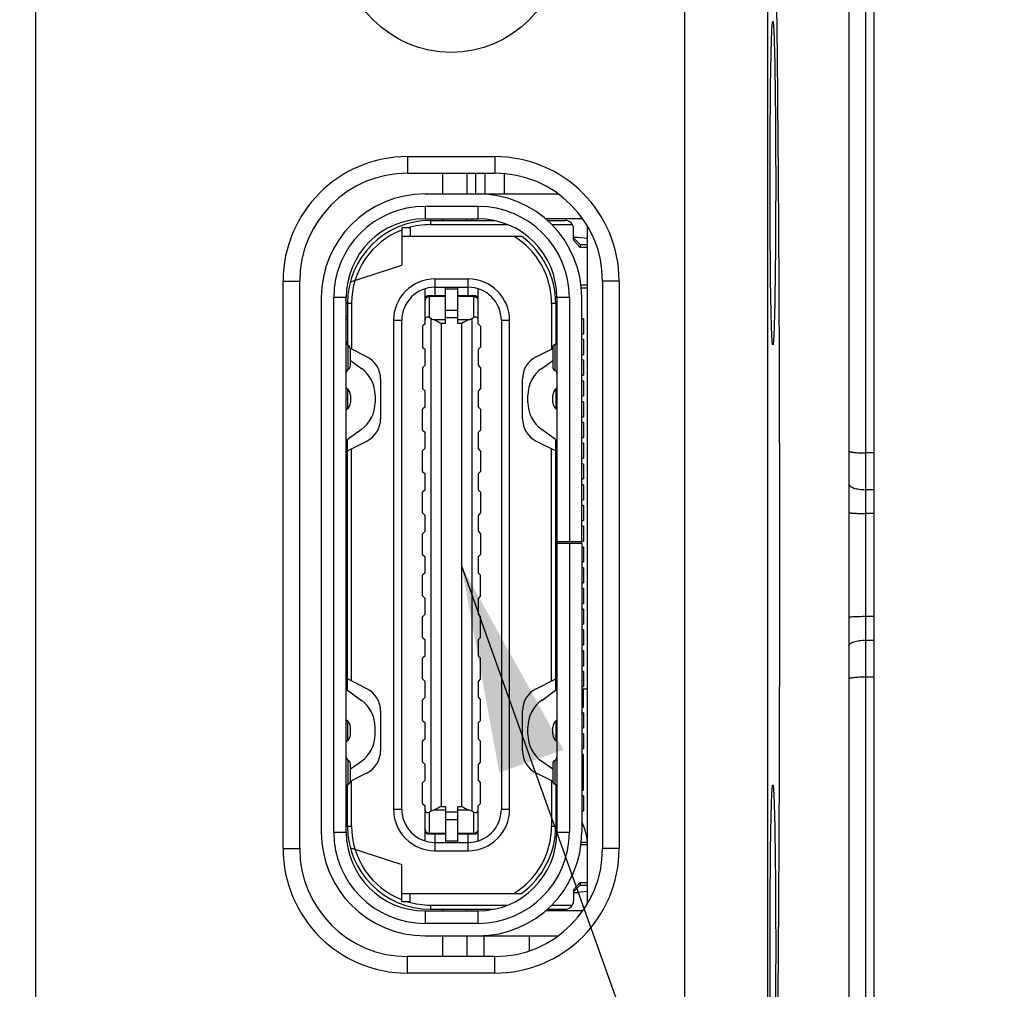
# Model space of a CAD drawing. Header units: millimetres. Extents: x 2984 to 3412, y -1556 to -1253.
# Tile 12 of 53: x 3046 to 3057, y -1395 to -1384. Entities that reach past the tile are written whole.
import ezdxf

# ---------------------------------------------------------------- set-up
doc = ezdxf.new("R2010")
doc.units = ezdxf.units.MM
doc.styles.add('HANA', font='arial.ttf')
doc.dimstyles.new('HANA$0', dxfattribs={"dimtxt": 2.5, "dimasz": 2.5, "dimexe": 0.5, "dimexo": 0.2, "dimgap": 0.5, "dimtad": 1, "dimzin": 1, "dimdsep": 46, "dimtxsty": 'HANA', "dimcen": 0, "dimclrd": 3, "dimclre": 3, "dimclrt": 4, "dimadec": 0, "dimazin": 0, "dimtfac": 1, "dimtmove": 0, "dimatfit": 3, "dimfxl": 1, "dimtzin": 0, "dimarcsym": 0})
doc.dimstyles.new('HANA$7', dxfattribs={"dimtxt": 2.5, "dimasz": 2.5, "dimexe": 0.5, "dimexo": 0.2, "dimgap": 0.5, "dimtad": 1, "dimzin": 1, "dimdsep": 46, "dimtxsty": 'HANA', "dimcen": 0, "dimclrd": 3, "dimclre": 3, "dimclrt": 4, "dimadec": 0, "dimazin": 0, "dimtfac": 1, "dimtmove": 0, "dimatfit": 3, "dimfxl": 1, "dimtzin": 0, "dimarcsym": 0})

# ---------------------------------------------------------------- blocks, each defined once
blk = doc.blocks.new('*D35')
at = {"color": 3, "lineweight": -2}
for p, q in [((3041.492, -1382.632), (3041.492, -1361.12)), ((3050.614, -1382.632), (3040.992, -1382.632)), ((3041.492, -1395.132), (3041.492, -1385.132)), ((3050.614, -1397.632), (3040.992, -1397.632))]:
    blk.add_line(p, q, dxfattribs=at)
at = {"color": 3}
for points in [[(3041.909, -1385.132), (3041.075, -1385.132), (3041.492, -1382.632)], [(3041.075, -1395.132), (3041.909, -1395.132), (3041.492, -1397.632)]]:
    blk.add_solid(points, dxfattribs=at)
at = {"layer": 'Defpoints', "color": 0}
for p in [(3041.492, -1382.632), (3050.814, -1382.632), (3050.814, -1397.632)]:
    blk.add_point(p, dxfattribs=at)
at = {"color": 4, "insert": (3039.716, -1370.087), "char_height": 2.5, "attachment_point": 5, "rotation": 90, "style": 'HANA'}
blk.add_mtext('15.00%%p0.15', dxfattribs=at)

msp = doc.modelspace()

# ---------------------------------------------------------------- linework, layer by layer
at = {"color": 7, "linetype": 'Continuous'}
for p, q in [((3053.627, -1378.44), (3053.627, -1401.825)), ((3055.909, -1378.655), (3055.909, -1401.61)), ((3054.627, -1378.747), (3054.627, -1401.518)), ((3055.609, -1378.828), (3055.609, -1401.437)), ((3055.809, -1379.69), (3055.809, -1400.575)), ((3045.809, -1396.722), (3045.809, -1382.655)), ((3050.289, -1385.212), (3050.289, -1385.412)), ((3050.289, -1385.212), (3051.339, -1385.212)), ((3051.339, -1385.212), (3051.339, -1385.412)), ((3050.289, -1385.412), (3051.339, -1385.412)), ((3050.715, -1385.662), (3050.715, -1385.412)), ((3051.009, -1385.662), (3051.009, -1385.412)), ((3051.109, -1385.412), (3051.109, -1385.662)), ((3051.224, -1385.662), (3051.224, -1385.412)), ((3051.459, -1385.662), (3051.459, -1385.418)), ((3050.499, -1385.662), (3052.106, -1385.662)), ((3050.499, -1385.812), (3050.499, -1385.962)), ((3051.139, -1385.812), (3050.499, -1385.812)), ((3051.139, -1385.962), (3051.139, -1385.812)), ((3050.499, -1385.962), (3051.139, -1385.962)), ((3050.564, -1385.982), (3050.564, -1386.032)), ((3050.564, -1385.982), (3051.332, -1385.982)), ((3050.564, -1386.032), (3051.497, -1386.032)), ((3050.715, -1385.982), (3050.715, -1385.962)), ((3051.009, -1385.982), (3051.009, -1385.962)), ((3051.064, -1385.962), (3051.064, -1385.982)), ((3052.401, -1385.962), (3051.951, -1385.962)), ((3051.974, -1385.982), (3052.189, -1385.982)), ((3052.027, -1386.032), (3052.276, -1386.032)), ((3050.219, -1386.072), (3050.219, -1386.522)), ((3050.319, -1386.072), (3050.219, -1386.072)), ((3050.319, -1386.072), (3050.319, -1386.172)), ((3052.289, -1386.218), (3052.289, -1386.082)), ((3052.459, -1394.212), (3052.459, -1386.053)), ((3050.219, -1386.172), (3051.661, -1386.172)), ((3052.289, -1386.182), (3052.339, -1386.182)), ((3052.369, -1386.272), (3052.289, -1386.192)), ((3052.289, -1386.218), (3052.369, -1386.307)), ((3052.339, -1386.182), (3052.459, -1386.196)), ((3052.369, -1386.272), (3052.369, -1386.307)), ((3052.369, -1386.272), (3052.459, -1386.272)), ((3052.459, -1386.307), (3052.369, -1386.307)), ((3049.599, -1386.722), (3050.219, -1386.522)), ((3048.789, -1393.552), (3048.789, -1386.712)), ((3048.789, -1386.712), (3048.989, -1386.712)), ((3048.989, -1393.552), (3048.989, -1386.712)), ((3050.619, -1386.687), (3050.619, -1386.887)), ((3050.619, -1386.687), (3051.019, -1386.687)), ((3051.019, -1386.887), (3051.019, -1386.687)), ((3052.639, -1386.712), (3052.639, -1393.552)), ((3052.839, -1386.712), (3052.639, -1386.712)), ((3052.839, -1386.712), (3052.839, -1393.552)), ((3050.499, -1387.227), (3050.499, -1386.806)), ((3050.619, -1386.787), (3051.019, -1386.787)), ((3050.744, -1387.222), (3050.744, -1386.787)), ((3050.894, -1386.809), (3050.744, -1386.809)), ((3050.894, -1387.222), (3050.894, -1386.787)), ((3051.139, -1387.227), (3051.139, -1386.806)), ((3052.38, -1386.758), (3052.459, -1386.758)), ((3052.384, -1386.792), (3052.459, -1386.792)), ((3049.249, -1386.912), (3049.249, -1393.352)), ((3049.399, -1393.352), (3049.399, -1386.912)), ((3049.549, -1386.912), (3049.399, -1386.912)), ((3049.549, -1393.352), (3049.549, -1386.912)), ((3049.614, -1386.982), (3049.549, -1386.982)), ((3049.564, -1386.982), (3049.564, -1387.481)), ((3049.614, -1386.982), (3049.614, -1387.532)), ((3050.549, -1386.887), (3050.549, -1387.152)), ((3050.549, -1386.887), (3050.744, -1386.887)), ((3050.744, -1386.9), (3050.549, -1386.9)), ((3050.894, -1386.887), (3051.089, -1386.887)), ((3051.089, -1386.9), (3050.894, -1386.9)), ((3051.089, -1387.152), (3051.089, -1386.887)), ((3052.024, -1386.982), (3052.024, -1387.532)), ((3052.089, -1386.982), (3052.024, -1386.982)), ((3052.074, -1386.982), (3052.074, -1387.468)), ((3052.089, -1386.912), (3052.089, -1393.352)), ((3052.239, -1386.912), (3052.089, -1386.912)), ((3052.239, -1386.912), (3052.239, -1389.852)), ((3052.389, -1389.862), (3052.389, -1386.912)), ((3050.744, -1387.062), (3050.894, -1387.062)), ((3049.549, -1387.132), (3049.564, -1387.132)), ((3049.564, -1387.172), (3049.549, -1387.172)), ((3050.119, -1387.187), (3050.119, -1393.077)), ((3050.219, -1387.187), (3050.119, -1387.187)), ((3050.219, -1393.077), (3050.219, -1387.187)), ((3050.574, -1387.165), (3050.549, -1387.152)), ((3050.574, -1393.1), (3050.574, -1387.165)), ((3050.601, -1387.175), (3050.744, -1387.175)), ((3050.894, -1387.155), (3050.744, -1387.155)), ((3050.894, -1387.175), (3051.038, -1387.175)), ((3051.089, -1387.152), (3051.064, -1387.165)), ((3051.064, -1387.165), (3051.064, -1393.1)), ((3051.419, -1387.187), (3051.419, -1393.077)), ((3051.519, -1387.187), (3051.419, -1387.187)), ((3051.519, -1393.077), (3051.519, -1387.187)), ((3052.074, -1387.132), (3052.089, -1387.132)), ((3052.089, -1387.166), (3052.074, -1387.166)), ((3052.409, -1387.167), (3052.389, -1387.167)), ((3052.409, -1387.167), (3052.409, -1387.347)), ((3050.499, -1387.227), (3050.469, -1387.257)), ((3050.469, -1387.257), (3050.469, -1387.507)), ((3050.694, -1387.222), (3050.694, -1393.043)), ((3050.744, -1387.222), (3050.694, -1387.222)), ((3050.944, -1387.222), (3050.894, -1387.222)), ((3050.944, -1393.043), (3050.944, -1387.222)), ((3051.169, -1387.257), (3051.139, -1387.227)), ((3051.169, -1387.257), (3051.169, -1387.507)), ((3052.074, -1387.229), (3052.089, -1387.229)), ((3049.549, -1387.437), (3049.564, -1387.475)), ((3052.089, -1387.357), (3052.074, -1387.357)), ((3052.389, -1387.347), (3052.409, -1387.347)), ((3052.409, -1387.417), (3052.389, -1387.417)), ((3052.409, -1387.417), (3052.409, -1387.597)), ((3049.574, -1387.776), (3049.574, -1387.489)), ((3049.799, -1387.625), (3049.599, -1387.525)), ((3049.599, -1387.732), (3049.599, -1387.532)), ((3050.469, -1387.507), (3050.499, -1387.537)), ((3050.499, -1387.727), (3050.499, -1387.537)), ((3051.139, -1387.537), (3051.169, -1387.507)), ((3051.139, -1387.537), (3051.139, -1387.727)), ((3051.84, -1387.625), (3052.039, -1387.525)), ((3052.039, -1387.519), (3052.039, -1387.746)), ((3052.064, -1387.476), (3052.064, -1387.789)), ((3049.599, -1387.668), (3049.733, -1387.765)), ((3051.906, -1387.765), (3052.039, -1387.668)), ((3052.389, -1387.597), (3052.409, -1387.597)), ((3052.409, -1387.667), (3052.389, -1387.667)), ((3052.409, -1387.667), (3052.409, -1387.847)), ((3050.499, -1387.727), (3050.469, -1387.757)), ((3050.469, -1387.757), (3050.469, -1388.007)), ((3051.139, -1387.727), (3051.169, -1387.757)), ((3051.169, -1387.757), (3051.169, -1388.007)), ((3049.964, -1387.893), (3049.964, -1388.372)), ((3051.674, -1388.372), (3051.674, -1387.893)), ((3052.389, -1387.847), (3052.409, -1387.847)), ((3052.409, -1387.917), (3052.389, -1387.917)), ((3052.409, -1387.917), (3052.409, -1388.097)), ((3049.558, -1388.008), (3049.549, -1388.002)), ((3049.564, -1388.013), (3049.564, -1388.251)), ((3050.469, -1388.007), (3050.499, -1388.037)), ((3050.499, -1388.227), (3050.499, -1388.037)), ((3051.169, -1388.007), (3051.139, -1388.037)), ((3051.139, -1388.037), (3051.139, -1388.227)), ((3052.074, -1388.013), (3052.074, -1388.251)), ((3052.089, -1388.002), (3052.081, -1388.008)), ((3049.599, -1388.089), (3049.599, -1388.175)), ((3049.899, -1388.089), (3049.899, -1388.175)), ((3051.739, -1388.175), (3051.739, -1388.089)), ((3052.039, -1388.175), (3052.039, -1388.089)), ((3052.389, -1388.097), (3052.409, -1388.097)), ((3052.409, -1388.167), (3052.389, -1388.167)), ((3052.409, -1388.167), (3052.409, -1388.347)), ((3049.555, -1388.258), (3049.549, -1388.245)), ((3049.549, -1388.263), (3049.558, -1388.257)), ((3050.499, -1388.227), (3050.469, -1388.257)), ((3050.469, -1388.507), (3050.469, -1388.257)), ((3051.169, -1388.257), (3051.139, -1388.227)), ((3051.169, -1388.257), (3051.169, -1388.507)), ((3052.081, -1388.257), (3052.089, -1388.263)), ((3052.389, -1388.347), (3052.409, -1388.347)), ((3049.733, -1388.5), (3049.549, -1388.632)), ((3050.469, -1388.507), (3050.499, -1388.537)), ((3051.169, -1388.507), (3051.139, -1388.537)), ((3052.089, -1388.632), (3051.906, -1388.5)), ((3052.409, -1388.417), (3052.389, -1388.417)), ((3052.409, -1388.417), (3052.409, -1388.597)), ((3049.564, -1391.643), (3049.564, -1388.622)), ((3049.564, -1388.757), (3049.799, -1388.64)), ((3050.499, -1388.727), (3050.499, -1388.537)), ((3051.139, -1388.537), (3051.139, -1388.727)), ((3051.84, -1388.64), (3052.074, -1388.757)), ((3052.074, -1391.643), (3052.074, -1388.622)), ((3052.389, -1388.597), (3052.409, -1388.597)), ((3049.614, -1391.532), (3049.614, -1388.732)), ((3050.499, -1388.727), (3050.469, -1388.757)), ((3050.469, -1389.007), (3050.469, -1388.757)), ((3051.169, -1388.757), (3051.139, -1388.727)), ((3051.169, -1388.757), (3051.169, -1389.007)), ((3052.024, -1391.532), (3052.024, -1388.732)), ((3052.409, -1388.667), (3052.389, -1388.667)), ((3052.409, -1388.667), (3052.409, -1388.847)), ((3052.089, -1388.857), (3052.074, -1388.857)), ((3052.389, -1388.847), (3052.409, -1388.847)), ((3055.909, -1388.784), (3055.809, -1388.784)), ((3049.549, -1388.982), (3049.564, -1388.982)), ((3052.409, -1388.917), (3052.389, -1388.917)), ((3052.409, -1388.917), (3052.409, -1389.097)), ((3050.469, -1389.007), (3050.499, -1389.037)), ((3050.499, -1389.227), (3050.499, -1389.037)), ((3051.169, -1389.007), (3051.139, -1389.037)), ((3051.139, -1389.037), (3051.139, -1389.227)), ((3052.074, -1389.007), (3052.089, -1389.007)), ((3052.074, -1389.02), (3052.078, -1389.009)), ((3052.089, -1389.032), (3052.074, -1389.032)), ((3052.389, -1389.097), (3052.409, -1389.097)), ((3049.564, -1389.167), (3049.549, -1389.167)), ((3050.499, -1389.227), (3050.469, -1389.257)), ((3051.139, -1389.227), (3051.169, -1389.257)), ((3052.409, -1389.167), (3052.389, -1389.167)), ((3052.409, -1389.167), (3052.409, -1389.347)), ((3055.909, -1389.226), (3055.809, -1389.226)), ((3049.549, -1389.347), (3049.564, -1389.347)), ((3050.469, -1389.507), (3050.469, -1389.257)), ((3051.169, -1389.257), (3051.169, -1389.507)), ((3052.389, -1389.347), (3052.409, -1389.347)), ((3052.409, -1389.417), (3052.389, -1389.417)), ((3052.409, -1389.417), (3052.409, -1389.597)), ((3050.469, -1389.507), (3050.499, -1389.537)), ((3050.499, -1389.727), (3050.499, -1389.537)), ((3051.169, -1389.507), (3051.139, -1389.537)), ((3051.139, -1389.537), (3051.139, -1389.727)), ((3055.909, -1389.513), (3055.809, -1389.513)), ((3052.389, -1389.597), (3052.409, -1389.597)), ((3052.409, -1389.667), (3052.389, -1389.667)), ((3052.409, -1389.667), (3052.409, -1389.847)), ((3049.564, -1389.782), (3049.549, -1389.782)), ((3050.499, -1389.727), (3050.469, -1389.757)), ((3050.469, -1390.007), (3050.469, -1389.757)), ((3051.139, -1389.727), (3051.169, -1389.757)), ((3051.169, -1389.757), (3051.169, -1390.007)), ((3052.089, -1389.847), (3052.074, -1389.889)), ((3052.089, -1389.852), (3052.389, -1389.852)), ((3052.089, -1389.872), (3052.389, -1389.872)), ((3052.239, -1389.872), (3052.239, -1393.352)), ((3052.389, -1389.847), (3052.409, -1389.847)), ((3052.389, -1389.872), (3052.389, -1393.352)), ((3052.409, -1389.917), (3052.389, -1389.917)), ((3052.409, -1389.917), (3052.409, -1390.097)), ((3050.469, -1390.007), (3050.499, -1390.037)), ((3050.499, -1390.227), (3050.499, -1390.037)), ((3051.169, -1390.007), (3051.139, -1390.037)), ((3051.139, -1390.037), (3051.139, -1390.227)), ((3052.389, -1390.097), (3052.409, -1390.097)), ((3052.409, -1390.167), (3052.389, -1390.167)), ((3052.409, -1390.167), (3052.409, -1390.347)), ((3050.499, -1390.227), (3050.469, -1390.257)), ((3050.469, -1390.507), (3050.469, -1390.257)), ((3051.139, -1390.227), (3051.169, -1390.257)), ((3051.169, -1390.507), (3051.169, -1390.257)), ((3052.074, -1390.376), (3052.089, -1390.418)), ((3052.389, -1390.347), (3052.409, -1390.347)), ((3052.409, -1390.417), (3052.389, -1390.417)), ((3052.409, -1390.417), (3052.409, -1390.597)), ((3049.549, -1390.482), (3049.564, -1390.482)), ((3050.469, -1390.507), (3050.499, -1390.537)), ((3050.499, -1390.727), (3050.499, -1390.537)), ((3051.169, -1390.507), (3051.139, -1390.537)), ((3051.139, -1390.537), (3051.139, -1390.727)), ((3052.389, -1390.597), (3052.409, -1390.597)), ((3050.499, -1390.727), (3050.469, -1390.757)), ((3050.469, -1391.007), (3050.469, -1390.757)), ((3051.139, -1390.727), (3051.169, -1390.757)), ((3051.169, -1391.007), (3051.169, -1390.757)), ((3052.409, -1390.667), (3052.389, -1390.667)), ((3052.409, -1390.667), (3052.409, -1390.847)), ((3055.809, -1390.752), (3055.909, -1390.752)), ((3052.389, -1390.847), (3052.409, -1390.847)), ((3050.469, -1391.007), (3050.499, -1391.037)), ((3051.169, -1391.007), (3051.139, -1391.037)), ((3052.409, -1390.917), (3052.389, -1390.917)), ((3052.409, -1390.917), (3052.409, -1391.097)), ((3050.499, -1391.227), (3050.499, -1391.037)), ((3051.139, -1391.037), (3051.139, -1391.227)), ((3052.389, -1391.097), (3052.409, -1391.097)), ((3055.809, -1391.039), (3055.909, -1391.039)), ((3049.564, -1391.167), (3049.549, -1391.167)), ((3050.499, -1391.227), (3050.469, -1391.257)), ((3051.139, -1391.227), (3051.169, -1391.257)), ((3052.074, -1391.232), (3052.089, -1391.232)), ((3052.074, -1391.245), (3052.078, -1391.256)), ((3052.409, -1391.167), (3052.389, -1391.167)), ((3052.409, -1391.167), (3052.409, -1391.347)), ((3049.549, -1391.347), (3049.564, -1391.347)), ((3050.469, -1391.507), (3050.469, -1391.257)), ((3051.169, -1391.507), (3051.169, -1391.257)), ((3052.089, -1391.257), (3052.074, -1391.257)), ((3052.389, -1391.347), (3052.409, -1391.347)), ((3052.074, -1391.407), (3052.089, -1391.407)), ((3052.409, -1391.417), (3052.389, -1391.417)), ((3052.409, -1391.417), (3052.409, -1391.597)), ((3055.809, -1391.481), (3055.909, -1391.481)), ((3049.799, -1391.625), (3049.564, -1391.507)), ((3050.469, -1391.507), (3050.499, -1391.537)), ((3050.499, -1391.727), (3050.499, -1391.537)), ((3051.169, -1391.507), (3051.139, -1391.537)), ((3051.139, -1391.537), (3051.139, -1391.727)), ((3051.84, -1391.625), (3052.074, -1391.507)), ((3052.389, -1391.597), (3052.409, -1391.597)), ((3049.549, -1391.632), (3049.733, -1391.765)), ((3050.499, -1391.727), (3050.469, -1391.757)), ((3051.139, -1391.727), (3051.169, -1391.757)), ((3051.906, -1391.765), (3052.089, -1391.632)), ((3052.459, -1391.632), (3052.389, -1391.632)), ((3052.409, -1391.667), (3052.389, -1391.667)), ((3052.409, -1391.847), (3052.409, -1391.632)), ((3050.469, -1392.007), (3050.469, -1391.757)), ((3051.169, -1392.007), (3051.169, -1391.757)), ((3052.389, -1391.847), (3052.409, -1391.847)), ((3049.964, -1391.893), (3049.964, -1392.372)), ((3051.674, -1392.372), (3051.674, -1391.893)), ((3052.409, -1391.917), (3052.389, -1391.917)), ((3052.409, -1391.917), (3052.409, -1392.097)), ((3049.558, -1392.008), (3049.549, -1392.002)), ((3049.549, -1392.02), (3049.555, -1392.007)), ((3049.564, -1392.013), (3049.564, -1392.251)), ((3050.469, -1392.007), (3050.499, -1392.037)), ((3050.499, -1392.227), (3050.499, -1392.037)), ((3051.169, -1392.007), (3051.139, -1392.037)), ((3051.139, -1392.037), (3051.139, -1392.227)), ((3052.074, -1392.013), (3052.074, -1392.251)), ((3052.089, -1392.002), (3052.081, -1392.008)), ((3049.599, -1392.175), (3049.599, -1392.089)), ((3049.899, -1392.175), (3049.899, -1392.089)), ((3051.739, -1392.175), (3051.739, -1392.089)), ((3052.039, -1392.175), (3052.039, -1392.089)), ((3052.389, -1392.097), (3052.409, -1392.097)), ((3052.409, -1392.167), (3052.389, -1392.167)), ((3052.409, -1392.167), (3052.409, -1392.347)), ((3049.549, -1392.263), (3049.558, -1392.257)), ((3050.499, -1392.227), (3050.469, -1392.257)), ((3050.469, -1392.507), (3050.469, -1392.257)), ((3051.139, -1392.227), (3051.169, -1392.257)), ((3051.169, -1392.507), (3051.169, -1392.257)), ((3052.081, -1392.257), (3052.089, -1392.263)), ((3052.389, -1392.347), (3052.409, -1392.347)), ((3052.409, -1392.417), (3052.389, -1392.417)), ((3052.409, -1392.847), (3052.409, -1392.417)), ((3049.574, -1392.776), (3049.574, -1392.489)), ((3049.733, -1392.5), (3049.599, -1392.596)), ((3049.599, -1392.732), (3049.599, -1392.532)), ((3050.469, -1392.507), (3050.499, -1392.537)), ((3050.499, -1392.727), (3050.499, -1392.537)), ((3051.169, -1392.507), (3051.139, -1392.537)), ((3051.139, -1392.537), (3051.139, -1392.727)), ((3052.039, -1392.596), (3051.906, -1392.5)), ((3052.039, -1392.532), (3052.039, -1392.732)), ((3052.064, -1392.489), (3052.064, -1392.776)), ((3049.599, -1392.74), (3049.799, -1392.64)), ((3051.84, -1392.64), (3052.04, -1392.74)), ((3052.389, -1392.597), (3052.409, -1392.597)), ((3052.409, -1392.667), (3052.389, -1392.667)), ((3049.549, -1392.827), (3049.564, -1392.79)), ((3049.564, -1393.282), (3049.564, -1392.783)), ((3049.614, -1393.282), (3049.614, -1392.732)), ((3050.499, -1392.727), (3050.469, -1392.757)), ((3050.469, -1393.007), (3050.469, -1392.757)), ((3051.139, -1392.727), (3051.169, -1392.757)), ((3051.169, -1393.007), (3051.169, -1392.757)), ((3052.024, -1392.732), (3052.024, -1393.282)), ((3052.074, -1392.783), (3052.074, -1393.282)), ((3052.074, -1392.908), (3052.089, -1392.908)), ((3052.389, -1392.847), (3052.409, -1392.847)), ((3050.469, -1393.007), (3050.499, -1393.037)), ((3051.169, -1393.007), (3051.139, -1393.037)), ((3052.409, -1392.917), (3052.389, -1392.917)), ((3052.409, -1392.917), (3052.409, -1393.097)), ((3049.549, -1393.092), (3049.564, -1393.092)), ((3049.564, -1393.132), (3049.549, -1393.132)), ((3050.119, -1393.077), (3050.219, -1393.077)), ((3050.499, -1393.459), (3050.499, -1393.037)), ((3050.574, -1393.1), (3050.549, -1393.112)), ((3050.549, -1393.112), (3050.549, -1393.377)), ((3050.744, -1393.09), (3050.601, -1393.09)), ((3050.694, -1393.043), (3050.744, -1393.043)), ((3050.744, -1393.043), (3050.744, -1393.477)), ((3050.744, -1393.11), (3050.894, -1393.11)), ((3050.894, -1393.477), (3050.894, -1393.043)), ((3050.894, -1393.043), (3050.944, -1393.043)), ((3051.038, -1393.09), (3050.894, -1393.09)), ((3051.089, -1393.112), (3051.064, -1393.1)), ((3051.089, -1393.377), (3051.089, -1393.112)), ((3051.139, -1393.459), (3051.139, -1393.037)), ((3051.419, -1393.077), (3051.519, -1393.077)), ((3052.089, -1393.036), (3052.074, -1393.036)), ((3052.074, -1393.099), (3052.089, -1393.099)), ((3052.089, -1393.132), (3052.074, -1393.132)), ((3052.389, -1393.097), (3052.409, -1393.097)), ((3050.894, -1393.203), (3050.744, -1393.203)), ((3049.399, -1393.352), (3049.549, -1393.352)), ((3049.549, -1393.282), (3049.614, -1393.282)), ((3050.549, -1393.365), (3050.744, -1393.365)), ((3050.744, -1393.377), (3050.549, -1393.377)), ((3050.619, -1393.377), (3050.619, -1393.577)), ((3050.894, -1393.365), (3051.089, -1393.365)), ((3051.089, -1393.377), (3050.894, -1393.377)), ((3051.019, -1393.577), (3051.019, -1393.377)), ((3052.024, -1393.282), (3052.089, -1393.282)), ((3052.089, -1393.352), (3052.239, -1393.352)), ((3050.619, -1393.477), (3051.019, -1393.477)), ((3050.744, -1393.456), (3050.894, -1393.456)), ((3052.459, -1393.507), (3052.38, -1393.507)), ((3052.383, -1393.472), (3052.459, -1393.472)), ((3048.789, -1393.552), (3048.989, -1393.552)), ((3049.599, -1393.543), (3050.219, -1393.742)), ((3050.619, -1393.577), (3051.019, -1393.577)), ((3052.839, -1393.552), (3052.639, -1393.552)), ((3050.219, -1394.192), (3050.219, -1393.742)), ((3052.289, -1394.047), (3052.369, -1393.958)), ((3052.369, -1393.958), (3052.369, -1393.992)), ((3052.369, -1393.958), (3052.459, -1393.958)), ((3050.219, -1394.092), (3051.661, -1394.092)), ((3050.319, -1394.192), (3050.319, -1394.092)), ((3052.369, -1393.992), (3052.289, -1394.072)), ((3052.289, -1394.047), (3052.289, -1394.182)), ((3052.289, -1394.082), (3052.339, -1394.082)), ((3052.459, -1394.069), (3052.339, -1394.082)), ((3052.369, -1393.992), (3052.459, -1393.992)), ((3050.319, -1394.192), (3050.219, -1394.192)), ((3050.499, -1394.302), (3050.499, -1394.452)), ((3050.499, -1394.302), (3051.139, -1394.302)), ((3050.564, -1394.232), (3050.564, -1394.282)), ((3050.564, -1394.232), (3051.497, -1394.232)), ((3050.564, -1394.282), (3051.332, -1394.282)), ((3050.715, -1394.302), (3050.715, -1394.282)), ((3051.009, -1394.302), (3051.009, -1394.282)), ((3051.064, -1394.282), (3051.064, -1394.302)), ((3051.139, -1394.452), (3051.139, -1394.302)), ((3052.401, -1394.302), (3051.951, -1394.302)), ((3051.974, -1394.282), (3052.189, -1394.282)), ((3052.027, -1394.232), (3052.276, -1394.232)), ((3052.159, -1394.282), (3052.159, -1394.302)), ((3051.139, -1394.452), (3050.499, -1394.452)), ((3050.499, -1394.602), (3052.106, -1394.602)), ((3050.715, -1394.852), (3050.715, -1394.602)), ((3051.009, -1394.852), (3051.009, -1394.602)), ((3051.209, -1394.6), (3051.209, -1394.852)), ((3051.759, -1394.783), (3051.759, -1394.602)), ((3050.289, -1395.052), (3050.289, -1394.852)), ((3051.339, -1394.852), (3050.289, -1394.852)), ((3051.339, -1395.052), (3051.339, -1394.852)), ((3051.339, -1395.052), (3050.289, -1395.052))]:
    msp.add_line(p, q, dxfattribs=at)
msp.add_circle((3050.814, -1382.632), 1.325, dxfattribs=at)
for centre, radius, start, end in [((3050.289, -1386.712), 1.5, 90, 180), ((3051.339, -1386.712), 1.5, 0, 90), ((3050.289, -1386.712), 1.3, 90, 180), ((3051.339, -1386.712), 1.3, 0, 90), ((3050.499, -1386.912), 1.25, 90, 180), ((3051.139, -1386.912), 1.25, 0, 90), ((3050.499, -1386.912), 1.1, 90, 180), ((3051.139, -1386.912), 1.1, 0, 90), ((3050.499, -1386.912), 0.95, 90, 180), ((3050.564, -1386.982), 1, 90, 180), ((3050.564, -1386.982), 0.95, 90, 106.6209), ((3051.139, -1386.912), 0.95, 360, 90), ((3052.189, -1386.082), 0.1, 0, 90), ((3050.564, -1386.982), 0.95, 111.2976, 180), ((3051.074, -1386.982), 0.95, 0, 58.499), ((3051.074, -1386.982), 1, 0, 54.096), ((3050.619, -1387.187), 0.5, 90, 180), ((3051.019, -1387.187), 0.5, 0, 90), ((3050.619, -1387.187), 0.4, 90, 180), ((3051.019, -1387.187), 0.4, 0, 90), ((3050.549, -1386.937), 0.05, 90, 180), ((3050.619, -1387.187), 0.3, 111.683, 113.5782), ((3051.089, -1386.937), 0.05, 0, 90), ((3051.019, -1387.187), 0.3, 66.4218, 68.317), ((3049.599, -1387.446), 0.05, 180, 240), ((3052.039, -1387.432), 0.05, 300, 0), ((3049.549, -1387.532), 0.05, 0, 60), ((3052.089, -1387.519), 0.05, 120, 180), ((3049.664, -1387.893), 0.3, 0, 63.4349), ((3051.974, -1387.893), 0.3, 116.5651, 180), ((3049.599, -1387.819), 0.05, 120, 180), ((3049.549, -1387.732), 0.05, 300, 0), ((3049.499, -1388.089), 0.4, 0, 54.2266), ((3052.139, -1388.089), 0.4, 125.7734, 180), ((3052.089, -1387.746), 0.05, 180, 240), ((3052.039, -1387.832), 0.05, 0, 60), ((3049.499, -1388.089), 0.1, 0, 54.2266), ((3052.139, -1388.089), 0.1, 125.7734, 180), ((3049.499, -1388.175), 0.1, 305.7734, 0), ((3049.499, -1388.175), 0.4, 305.7734, 0), ((3052.139, -1388.175), 0.4, 180, 234.2266), ((3052.139, -1388.175), 0.1, 180, 234.2266), ((3049.664, -1388.372), 0.3, 296.5651, 0), ((3051.974, -1388.372), 0.3, 180, 243.4349), ((3049.664, -1391.893), 0.3, 0, 63.4349), ((3051.974, -1391.893), 0.3, 116.5651, 180), ((3049.499, -1392.089), 0.4, 0, 54.2266), ((3052.139, -1392.089), 0.4, 125.7734, 180), ((3049.499, -1392.089), 0.1, 0, 54.2266), ((3052.139, -1392.089), 0.1, 125.7734, 180), ((3049.499, -1392.175), 0.1, 305.7734, 0), ((3049.499, -1392.175), 0.4, 305.7734, 0), ((3052.139, -1392.175), 0.4, 180, 234.2266), ((3052.139, -1392.175), 0.1, 180, 234.2266), ((3049.664, -1392.372), 0.3, 296.5651, 0), ((3051.974, -1392.372), 0.3, 180, 243.4349), ((3049.599, -1392.446), 0.05, 180, 240), ((3049.549, -1392.532), 0.05, 0, 60), ((3052.089, -1392.532), 0.05, 120, 180), ((3052.039, -1392.446), 0.05, 300, 0), ((3049.599, -1392.819), 0.05, 120, 180), ((3049.549, -1392.732), 0.05, 300, 0), ((3052.089, -1392.732), 0.05, 180, 240), ((3052.039, -1392.819), 0.05, 0, 60), ((3050.619, -1393.077), 0.5, 180, 270), ((3050.619, -1393.077), 0.4, 180, 270), ((3051.019, -1393.077), 0.5, 270, 0), ((3051.019, -1393.077), 0.4, 270, 0), ((3051.759, -1393.532), 0.7, 4.9224, 25.8123), ((3050.499, -1393.352), 1.25, 180, 270), ((3050.499, -1393.352), 1.1, 180, 270), ((3050.499, -1393.352), 0.95, 180, 270), ((3050.564, -1393.282), 1, 180, 270), ((3050.564, -1393.282), 0.95, 180, 248.7024), ((3050.549, -1393.327), 0.05, 180, 270), ((3050.619, -1393.077), 0.3, 246.4218, 248.317), ((3051.089, -1393.327), 0.05, 270, 0), ((3051.019, -1393.077), 0.3, 291.683, 293.5782), ((3051.139, -1393.352), 1.25, 270, 0), ((3051.139, -1393.352), 1.1, 270, 0), ((3051.139, -1393.352), 0.95, 270, 360), ((3051.074, -1393.282), 0.95, 301.501, 0), ((3051.074, -1393.282), 1, 305.904, 0), ((3050.289, -1393.552), 1.5, 180, 270), ((3050.289, -1393.552), 1.3, 180, 270), ((3051.339, -1393.552), 1.5, 270, 0), ((3051.339, -1393.552), 1.3, 270, 0), ((3050.564, -1393.282), 0.95, 253.3791, 270), ((3052.189, -1394.182), 0.1, 270, 0)]:
    msp.add_arc(centre, radius, start, end, dxfattribs=at)
for centre, major_axis, ratio, start_param, end_param in [((3050.549, -1387.206), (-0.0371, 0.0543), 0.616591, -0.836426, 0.734371), ((3050.694, -1387.131), (0.15, 0), 0.375, -2.498092, -2.24098), ((3050.944, -1387.131), (0.15, 0), 0.375, -0.900613, -0.643501), ((3051.089, -1387.206), (0.0371, 0.0543), 0.616591, -0.734371, 0.836426), ((3050.549, -1393.059), (0.0371, 0.0543), 0.616591, -3.875963, -2.305167), ((3050.694, -1393.134), (0.15, 0), 0.375, 2.24098, 2.498092), ((3050.944, -1393.134), (0.15, 0), 0.375, 0.643501, 0.900613), ((3051.089, -1393.059), (-0.0371, 0.0543), 0.616591, -3.978018, -2.407222)]:
    msp.add_ellipse(centre, major_axis=major_axis, ratio=ratio, start_param=start_param, end_param=end_param, dxfattribs=at)
for points, knots in [([(3054.627, -1401.518), (3054.632, -1401.413), (3054.644, -1401.182), (3054.666, -1400.639), (3054.69, -1399.803), (3054.715, -1398.618), (3054.737, -1397.206), (3054.754, -1395.604), (3054.771, -1393.225), (3054.778, -1390.132), (3054.771, -1387.04), (3054.754, -1384.66), (3054.737, -1383.058), (3054.715, -1381.647), (3054.69, -1380.461), (3054.666, -1379.626), (3054.644, -1379.083), (3054.632, -1378.852), (3054.627, -1378.747)], [0, 0, 0, 0, 0.013889, 0.030381, 0.071649, 0.123976, 0.186555, 0.257616, 0.335019, 0.5, 0.66498, 0.742384, 0.813444, 0.876023, 0.92835, 0.969619, 0.986111, 1, 1, 1, 1]), ([(3054.658, -1385.532), (3054.658, -1385.404), (3054.658, -1385.153), (3054.66, -1384.843), (3054.662, -1384.607), (3054.663, -1384.442), (3054.665, -1384.288), (3054.668, -1384.146), (3054.67, -1384.018), (3054.673, -1383.905), (3054.676, -1383.808), (3054.678, -1383.737), (3054.68, -1383.689), (3054.682, -1383.66), (3054.684, -1383.636), (3054.685, -1383.618), (3054.686, -1383.607), (3054.687, -1383.6), (3054.688, -1383.594), (3054.689, -1383.589), (3054.69, -1383.586), (3054.69, -1383.584), (3054.691, -1383.582), (3054.692, -1383.583), (3054.692, -1383.583)], [0, 0, 0, 0, 0.196962, 0.386235, 0.475633, 0.560353, 0.639559, 0.712472, 0.778375, 0.836619, 0.886632, 0.927922, 0.945168, 0.960089, 0.97265, 0.982823, 0.987008, 0.990588, 0.993564, 0.995936, 0.997709, 0.998896, 0.999549, 1, 1, 1, 1]), ([(3054.692, -1383.583), (3054.693, -1383.583), (3054.693, -1383.584), (3054.694, -1383.587), (3054.695, -1383.591), (3054.696, -1383.598), (3054.697, -1383.61), (3054.699, -1383.627), (3054.7, -1383.65), (3054.702, -1383.676), (3054.704, -1383.707), (3054.706, -1383.757), (3054.708, -1383.829), (3054.711, -1383.928), (3054.714, -1384.042), (3054.716, -1384.17), (3054.718, -1384.311), (3054.72, -1384.464), (3054.722, -1384.626), (3054.724, -1384.858), (3054.725, -1385.161), (3054.726, -1385.407), (3054.726, -1385.532)], [0, 0, 0, 0, 0.000834, 0.002207, 0.004149, 0.006666, 0.013436, 0.022517, 0.033893, 0.047541, 0.06343, 0.081523, 0.124149, 0.175021, 0.23366, 0.299514, 0.371965, 0.450329, 0.533868, 0.621801, 0.807497, 1, 1, 1, 1]), ([(3054.692, -1387.482), (3054.692, -1387.482), (3054.691, -1387.483), (3054.69, -1387.481), (3054.69, -1387.479), (3054.689, -1387.476), (3054.688, -1387.471), (3054.687, -1387.465), (3054.686, -1387.458), (3054.685, -1387.447), (3054.684, -1387.429), (3054.682, -1387.405), (3054.68, -1387.376), (3054.678, -1387.328), (3054.676, -1387.257), (3054.673, -1387.16), (3054.67, -1387.047), (3054.668, -1386.918), (3054.665, -1386.776), (3054.663, -1386.622), (3054.662, -1386.457), (3054.66, -1386.221), (3054.658, -1385.912), (3054.658, -1385.66), (3054.658, -1385.532)], [0, 0, 0, 0, 0.000451, 0.001105, 0.002292, 0.004066, 0.006439, 0.009416, 0.012998, 0.017184, 0.027361, 0.039928, 0.054855, 0.072108, 0.113415, 0.163448, 0.221714, 0.287642, 0.360581, 0.439815, 0.524563, 0.613994, 0.803346, 1, 1, 1, 1]), ([(3054.726, -1385.532), (3054.726, -1385.658), (3054.725, -1385.904), (3054.724, -1386.207), (3054.722, -1386.439), (3054.72, -1386.602), (3054.718, -1386.754), (3054.716, -1386.895), (3054.714, -1387.023), (3054.711, -1387.137), (3054.708, -1387.236), (3054.706, -1387.308), (3054.704, -1387.358), (3054.702, -1387.389), (3054.7, -1387.415), (3054.699, -1387.437), (3054.697, -1387.455), (3054.696, -1387.467), (3054.695, -1387.474), (3054.694, -1387.478), (3054.693, -1387.48), (3054.693, -1387.482), (3054.692, -1387.482)], [0, 0, 0, 0, 0.192814, 0.37843, 0.466329, 0.549841, 0.628177, 0.700602, 0.766432, 0.825048, 0.8759, 0.918509, 0.936595, 0.952477, 0.96612, 0.977492, 0.986569, 0.993336, 0.995853, 0.997793, 0.999166, 1, 1, 1, 1]), ([(3050.549, -1386.9), (3050.543, -1386.9), (3050.53, -1386.903), (3050.513, -1386.913), (3050.502, -1386.928), (3050.499, -1386.941), (3050.499, -1386.947)], [0, 0, 0, 0, 0.257544, 0.510736, 0.75764, 1, 1, 1, 1]), ([(3051.139, -1386.947), (3051.139, -1386.941), (3051.137, -1386.928), (3051.126, -1386.913), (3051.109, -1386.903), (3051.096, -1386.9), (3051.089, -1386.9)], [0, 0, 0, 0, 0.24236, 0.489264, 0.742456, 1, 1, 1, 1]), ([(3050.601, -1387.175), (3050.609, -1387.178), (3050.624, -1387.184), (3050.655, -1387.199), (3050.679, -1387.213), (3050.694, -1387.222)], [0, 0, 0, 0, 0.226596, 0.474582, 1, 1, 1, 1]), ([(3051.038, -1387.175), (3051.03, -1387.178), (3051.015, -1387.184), (3050.984, -1387.199), (3050.96, -1387.213), (3050.944, -1387.222)], [0, 0, 0, 0, 0.226587, 0.474562, 1, 1, 1, 1]), ([(3055.609, -1388.76), (3055.609, -1388.762), (3055.613, -1388.765), (3055.619, -1388.767), (3055.625, -1388.769), (3055.634, -1388.771), (3055.648, -1388.774), (3055.67, -1388.777), (3055.7, -1388.78), (3055.747, -1388.783), (3055.784, -1388.784), (3055.809, -1388.784)], [0, 0, 0, 0, 0.029891, 0.055852, 0.090057, 0.132496, 0.182925, 0.306084, 0.455272, 0.624997, 1, 1, 1, 1]), ([(3055.609, -1389.157), (3055.609, -1389.162), (3055.613, -1389.172), (3055.625, -1389.185), (3055.644, -1389.197), (3055.669, -1389.207), (3055.699, -1389.215), (3055.734, -1389.221), (3055.771, -1389.225), (3055.796, -1389.226), (3055.809, -1389.226)], [0, 0, 0, 0, 0.062252, 0.139097, 0.237368, 0.358029, 0.498971, 0.656346, 0.825213, 1, 1, 1, 1]), ([(3055.609, -1389.502), (3055.609, -1389.503), (3055.611, -1389.504), (3055.614, -1389.504), (3055.619, -1389.505), (3055.625, -1389.506), (3055.634, -1389.507), (3055.648, -1389.509), (3055.67, -1389.51), (3055.7, -1389.511), (3055.734, -1389.512), (3055.771, -1389.513), (3055.796, -1389.513), (3055.809, -1389.513)], [0, 0, 0, 0, 0.007211, 0.022496, 0.046783, 0.080057, 0.122074, 0.172466, 0.296441, 0.447316, 0.619348, 0.805952, 1, 1, 1, 1]), ([(3055.609, -1390.763), (3055.609, -1390.762), (3055.611, -1390.761), (3055.614, -1390.761), (3055.619, -1390.759), (3055.625, -1390.759), (3055.634, -1390.758), (3055.648, -1390.756), (3055.67, -1390.755), (3055.7, -1390.754), (3055.734, -1390.753), (3055.771, -1390.752), (3055.796, -1390.752), (3055.809, -1390.752)], [0, 0, 0, 0, 0.007211, 0.022496, 0.046783, 0.080057, 0.122074, 0.172466, 0.296441, 0.447316, 0.619348, 0.805952, 1, 1, 1, 1]), ([(3055.609, -1391.107), (3055.609, -1391.103), (3055.613, -1391.092), (3055.625, -1391.08), (3055.644, -1391.068), (3055.669, -1391.058), (3055.699, -1391.05), (3055.734, -1391.044), (3055.771, -1391.04), (3055.796, -1391.039), (3055.809, -1391.039)], [0, 0, 0, 0, 0.062252, 0.139097, 0.237368, 0.358029, 0.498971, 0.656346, 0.825213, 1, 1, 1, 1]), ([(3055.609, -1391.505), (3055.609, -1391.503), (3055.613, -1391.5), (3055.619, -1391.498), (3055.625, -1391.496), (3055.634, -1391.494), (3055.648, -1391.491), (3055.67, -1391.488), (3055.7, -1391.485), (3055.747, -1391.482), (3055.784, -1391.481), (3055.809, -1391.481)], [0, 0, 0, 0, 0.029891, 0.055852, 0.090057, 0.132496, 0.182925, 0.306084, 0.455272, 0.624997, 1, 1, 1, 1]), ([(3054.658, -1394.732), (3054.658, -1394.604), (3054.658, -1394.353), (3054.66, -1394.043), (3054.662, -1393.807), (3054.663, -1393.642), (3054.665, -1393.488), (3054.668, -1393.346), (3054.67, -1393.218), (3054.673, -1393.105), (3054.676, -1393.008), (3054.678, -1392.937), (3054.68, -1392.889), (3054.682, -1392.86), (3054.684, -1392.836), (3054.685, -1392.818), (3054.686, -1392.807), (3054.687, -1392.8), (3054.688, -1392.794), (3054.689, -1392.789), (3054.69, -1392.786), (3054.69, -1392.784), (3054.691, -1392.782), (3054.692, -1392.783), (3054.692, -1392.783)], [0, 0, 0, 0, 0.196962, 0.386235, 0.475633, 0.560353, 0.639559, 0.712472, 0.778375, 0.836619, 0.886632, 0.927922, 0.945168, 0.960089, 0.97265, 0.982823, 0.987008, 0.990588, 0.993564, 0.995936, 0.997709, 0.998896, 0.999549, 1, 1, 1, 1]), ([(3054.692, -1392.783), (3054.693, -1392.783), (3054.693, -1392.784), (3054.694, -1392.787), (3054.695, -1392.791), (3054.696, -1392.798), (3054.697, -1392.81), (3054.699, -1392.827), (3054.7, -1392.85), (3054.702, -1392.876), (3054.704, -1392.907), (3054.706, -1392.957), (3054.708, -1393.029), (3054.711, -1393.128), (3054.714, -1393.242), (3054.716, -1393.37), (3054.718, -1393.511), (3054.72, -1393.664), (3054.722, -1393.826), (3054.724, -1394.058), (3054.725, -1394.361), (3054.726, -1394.607), (3054.726, -1394.732)], [0, 0, 0, 0, 0.000834, 0.002207, 0.004149, 0.006666, 0.013436, 0.022517, 0.033893, 0.047541, 0.06343, 0.081523, 0.124149, 0.175021, 0.23366, 0.299514, 0.371965, 0.450329, 0.533868, 0.621801, 0.807497, 1, 1, 1, 1]), ([(3050.694, -1393.043), (3050.679, -1393.052), (3050.655, -1393.065), (3050.624, -1393.081), (3050.609, -1393.087), (3050.601, -1393.09)], [0, 0, 0, 0, 0.52542, 0.773404, 1, 1, 1, 1]), ([(3050.944, -1393.043), (3050.96, -1393.052), (3050.984, -1393.065), (3051.015, -1393.081), (3051.03, -1393.087), (3051.038, -1393.09)], [0, 0, 0, 0, 0.525437, 0.773413, 1, 1, 1, 1]), ([(3050.499, -1393.318), (3050.499, -1393.324), (3050.502, -1393.336), (3050.513, -1393.352), (3050.53, -1393.362), (3050.543, -1393.365), (3050.549, -1393.365)], [0, 0, 0, 0, 0.24236, 0.489264, 0.742456, 1, 1, 1, 1]), ([(3051.089, -1393.365), (3051.096, -1393.365), (3051.109, -1393.362), (3051.126, -1393.352), (3051.137, -1393.336), (3051.139, -1393.324), (3051.139, -1393.318)], [0, 0, 0, 0, 0.257544, 0.510736, 0.75764, 1, 1, 1, 1]), ([(3054.692, -1396.682), (3054.692, -1396.682), (3054.691, -1396.683), (3054.69, -1396.681), (3054.69, -1396.679), (3054.689, -1396.676), (3054.688, -1396.671), (3054.687, -1396.665), (3054.686, -1396.658), (3054.685, -1396.647), (3054.684, -1396.629), (3054.682, -1396.605), (3054.68, -1396.576), (3054.678, -1396.528), (3054.676, -1396.457), (3054.673, -1396.36), (3054.67, -1396.247), (3054.668, -1396.118), (3054.665, -1395.976), (3054.663, -1395.822), (3054.662, -1395.657), (3054.66, -1395.421), (3054.658, -1395.112), (3054.658, -1394.86), (3054.658, -1394.732)], [0, 0, 0, 0, 0.000451, 0.001105, 0.002292, 0.004066, 0.006439, 0.009416, 0.012998, 0.017184, 0.027361, 0.039928, 0.054855, 0.072108, 0.113415, 0.163448, 0.221714, 0.287642, 0.360581, 0.439815, 0.524563, 0.613994, 0.803346, 1, 1, 1, 1]), ([(3054.726, -1394.732), (3054.726, -1394.858), (3054.725, -1395.104), (3054.724, -1395.407), (3054.722, -1395.639), (3054.72, -1395.802), (3054.718, -1395.954), (3054.716, -1396.095), (3054.714, -1396.223), (3054.711, -1396.337), (3054.708, -1396.436), (3054.706, -1396.508), (3054.704, -1396.558), (3054.702, -1396.589), (3054.7, -1396.615), (3054.699, -1396.637), (3054.697, -1396.655), (3054.696, -1396.667), (3054.695, -1396.674), (3054.694, -1396.678), (3054.693, -1396.68), (3054.693, -1396.682), (3054.692, -1396.682)], [0, 0, 0, 0, 0.192814, 0.37843, 0.466329, 0.549841, 0.628177, 0.700602, 0.766432, 0.825048, 0.8759, 0.918509, 0.936595, 0.952477, 0.96612, 0.977492, 0.986569, 0.993336, 0.995853, 0.997793, 0.999166, 1, 1, 1, 1])]:
    msp.add_open_spline(points, degree=3, knots=knots, dxfattribs=at)

# ---------------------------------------------------------------- dimensions: what is measured, and where the dimension line sits
dim = msp.add_linear_dim(base=(3041.492, -1382.632), p1=(3050.814, -1397.632), p2=(3050.814, -1382.632), angle=90, dimstyle='HANA$0', override={"dimtol": 1, "dimtp": 0.15, "dimtm": 0.15, "dimtfillclr": 3})
dim.commit()
dim.dimension.update_dxf_attribs({"geometry": '*D35', "text_midpoint": (3041.492, -1370.087), "dimtype": 160})

# ---------------------------------------------------------------- leaders
at = {"color": 3}
msp.add_leader([(3050.939, -1390.144), (3058.643, -1411.681), (3097.646, -1411.76)], dimstyle='HANA$7', override={"dimgap": 0.5, "dimtad": 0, "dimcen": 1.5, "dimtp": 0.1, "dimtm": 0.1, "dimtfillclr": 3}, dxfattribs=at)

doc.saveas('drawing.dxf')
